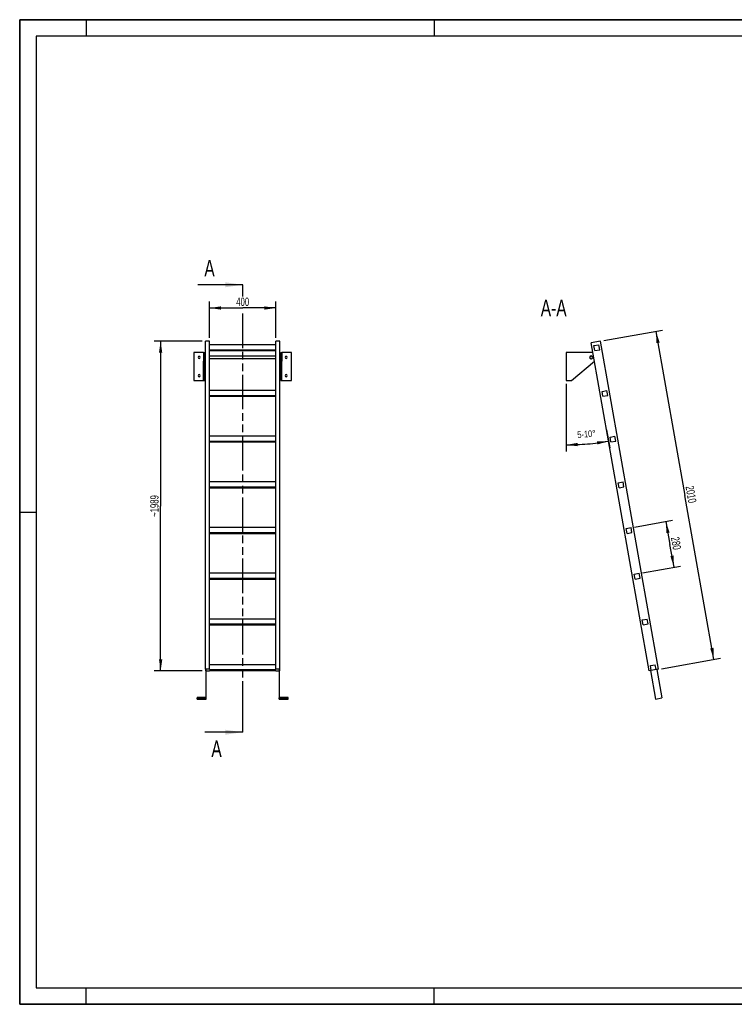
# Model space of a CAD drawing. Header units: millimetres. Extents: x 0 to 8400, y 0 to 5940.
# Tile 1 of 2: x 0 to 4311, y 0 to 5940. Entities that reach past the tile are written whole.
import ezdxf

# ---------------------------------------------------------------- set-up
doc = ezdxf.new("R2010")
doc.units = ezdxf.units.MM
doc.header["$LTSCALE"] = 462
doc.linetypes.add('PHANTOM', pattern=[0.8, 0.45, -0.05, 0.1, -0.05, 0.1, -0.05])
doc.layers.get('0').update_dxf_attribs({"linetype": 'CONTINUOUS'})
for name, color, linetype in [('005_AXIS', 7, 'CONTINUOUS'), ('050_DIMENSIONING', 7, 'CONTINUOUS'), ('053_NOTES', 7, 'CONTINUOUS'), ('HATCHING_BL0', 7, 'CONTINUOUS')]:
    doc.layers.add(name, color=color, linetype=linetype)
doc.styles.get("Standard").update_dxf_attribs({"font": 'txt', "width": 0.7})
doc.dimstyles.new('DIMSTYLE_1', dxfattribs={"dimtxt": 50, "dimasz": 70, "dimexe": 2, "dimexo": 1, "dimtad": 1, "dimdec": 1, "dimtxsty": 'Standard', "dimblk": '_FILLED', "dimblk1": '_FILLED', "dimblk2": '_FILLED', "dimcen": 0.09, "dimazin": 2, "dimtp": 0.5, "dimtm": 0.5, "dimtfac": 1, "dimtdec": 1, "dimtofl": 0, "dimtmove": 0, "dimatfit": 3, "dimldrblk": '_FILLED', "dimfxl": 1, "dimtolj": 1, "dimarcsym": 0})
doc.dimstyles.new('DIMSTYLE_2', dxfattribs={"dimtxt": 40, "dimasz": 70, "dimexe": 2, "dimexo": 1, "dimgap": 2, "dimtad": 1, "dimdec": 1, "dimtxsty": 'Standard', "dimblk": '_FILLED', "dimblk1": '_FILLED', "dimblk2": '_FILLED', "dimcen": 0.09, "dimazin": 2, "dimtp": 0.5, "dimtm": 0.5, "dimtfac": 1, "dimtdec": 1, "dimtofl": 0, "dimtmove": 0, "dimatfit": 3, "dimldrblk": '_FILLED', "dimfxl": 1, "dimtolj": 1, "dimarcsym": 0})
doc.dimstyles.new('DIMSTYLE_3', dxfattribs={"dimtxt": 50, "dimasz": 70, "dimexe": 2, "dimexo": 1, "dimtad": 1, "dimdec": 0, "dimtxsty": 'Standard', "dimblk": '_FILLED', "dimblk1": '_FILLED', "dimblk2": '_FILLED', "dimcen": 0.09, "dimazin": 2, "dimtp": 1.2, "dimtm": 1.2, "dimtfac": 1, "dimtdec": 0, "dimtofl": 0, "dimtmove": 0, "dimatfit": 3, "dimldrblk": '_FILLED', "dimfxl": 1, "dimtolj": 1, "dimarcsym": 0})
doc.dimstyles.new('DIMSTYLE_4', dxfattribs={"dimtxt": 50, "dimasz": 70, "dimexe": 2, "dimexo": 1, "dimtad": 1, "dimdec": 0, "dimtxsty": 'Standard', "dimblk": '_FILLED', "dimblk1": '_FILLED', "dimblk2": '_FILLED', "dimcen": 0.09, "dimazin": 2, "dimtp": 2, "dimtm": 2, "dimtfac": 1, "dimtdec": 0, "dimtofl": 0, "dimtmove": 0, "dimatfit": 3, "dimldrblk": '_FILLED', "dimfxl": 1, "dimtolj": 1, "dimarcsym": 0})
doc.dimstyles.new('DIMSTYLE_5', dxfattribs={"dimtxt": 50, "dimasz": 70, "dimexe": 2, "dimexo": 1, "dimtad": 1, "dimtxsty": 'Standard', "dimblk": '_FILLED', "dimblk1": '_FILLED', "dimblk2": '_FILLED', "dimcen": 0.09, "dimazin": 2, "dimtp": 0.5, "dimtm": 0.5, "dimtfac": 1, "dimtofl": 0, "dimtmove": 0, "dimatfit": 3, "dimldrblk": '_FILLED', "dimfxl": 1, "dimtolj": 1, "dimarcsym": 0})
doc.dimstyles.get("Standard").update_dxf_attribs({"dimtxt": 50, "dimasz": 70, "dimexe": 2, "dimexo": 1, "dimtad": 1, "dimtxsty": 'Standard', "dimblk": '_FILLED', "dimblk1": '_FILLED', "dimblk2": '_FILLED', "dimcen": 0.09, "dimazin": 2, "dimtol": 1, "dimtp": 0.01, "dimtm": 0.01, "dimtfac": 1, "dimtofl": 0, "dimtmove": 0, "dimatfit": 3, "dimldrblk": '_FILLED', "dimfxl": 1, "dimtolj": 1, "dimarcsym": 0})

# ---------------------------------------------------------------- blocks, each defined once
blk = doc.blocks.new('_FILLED')
at = {"color": 0, "linetype": 'ByBlock'}
blk.add_solid([(0, 0), (-1, 0.143), (-1, -0.143)], dxfattribs=at)
blk = doc.blocks.new('*D2')
at = {"layer": '050_DIMENSIONING', "color": 2, "linetype": 'Continuous', "transparency": 16777216}
for p, q in [((1145.2, 4020.8), (1145.2, 4240.8)), ((1545.2, 4020.8), (1545.2, 4240.8)), ((1145.2, 4200.8), (1345.2, 4200.8)), ((1545.2, 4200.8), (1345.2, 4200.8))]:
    blk.add_line(p, q, dxfattribs=at)
at = {"layer": '050_DIMENSIONING', "color": 2, "linetype": 'Continuous', "transparency": 16777216, "xscale": 70, "yscale": 70, "zscale": 70, "rotation": 180}
blk.add_blockref('_FILLED', (1145.2, 4200.8), dxfattribs=at)
at = {"layer": '050_DIMENSIONING', "color": 2, "linetype": 'Continuous', "transparency": 16777216, "xscale": 70, "yscale": 70, "zscale": 70}
blk.add_blockref('_FILLED', (1545.2, 4200.8), dxfattribs=at)
at = {"layer": '050_DIMENSIONING', "color": 2, "linetype": 'Continuous', "transparency": 16777216, "insert": (1345.2, 4263.3), "char_height": 50, "width": 176.786, "attachment_point": 2, "line_spacing_factor": 0.9}
blk.add_mtext('400', dxfattribs=at)
blk = doc.blocks.new('*D3')
at = {"layer": '050_DIMENSIONING', "color": 2, "linetype": 'Continuous', "transparency": 16777216}
for p, q in [((3296.2, 3742.5), (3296.2, 3335.1)), ((3540, 3465.5), (3558.9, 3358.1))]:
    blk.add_line(p, q, dxfattribs=at)
for start, end in [(275, 280), (270, 275)]:
    blk.add_arc((3296.2, 4848.1), 1473, start, end, dxfattribs=at)
for points in [[(3365.9, 3386.8), (3296.2, 3375.1), (3366.4, 3366.8)], [(3484.3, 3377.1), (3552, 3397.5), (3481.3, 3396.9)]]:
    blk.add_solid(points, dxfattribs=at)
at = {"layer": '050_DIMENSIONING', "color": 2, "linetype": 'Continuous', "transparency": 16777216, "insert": (3417.6, 3460.4), "char_height": 40, "width": 207.143, "attachment_point": 2, "rotation": 5, "line_spacing_factor": 0.9}
blk.add_mtext('5-10\\fgdt;{\\W1.0;{\\fgdt;~}}', dxfattribs=at)
blk = doc.blocks.new('*D4')
at = {"layer": '050_DIMENSIONING', "color": 2, "linetype": 'Continuous', "transparency": 16777216}
for p, q in [((1100.2, 4000.8), (810.2, 4000.8)), ((850.2, 4000.8), (850.2, 3006.1)), ((850.2, 2011.4), (850.2, 3006.1)), ((1100.2, 2011.4), (810.2, 2011.4))]:
    blk.add_line(p, q, dxfattribs=at)
at = {"layer": '050_DIMENSIONING', "color": 2, "linetype": 'Continuous', "transparency": 16777216, "xscale": 70, "yscale": 70, "zscale": 70}
for p, rotation in [((850.2, 4000.8), 90), ((850.2, 2011.4), 270)]:
    blk.add_blockref('_FILLED', p, dxfattribs=dict(at, rotation=rotation))
at = {"layer": '050_DIMENSIONING', "color": 2, "linetype": 'Continuous', "transparency": 16777216, "insert": (787.7, 3006.1), "char_height": 50, "width": 278.571, "attachment_point": 2, "rotation": 90, "line_spacing_factor": 0.9}
blk.add_mtext('~1989', dxfattribs=at)
blk = doc.blocks.new('*D5')
at = {"layer": '050_DIMENSIONING', "color": 2, "linetype": 'Continuous', "transparency": 16777216}
for p, q in [((3523.2, 4004.2), (3877.7, 4066.8)), ((3838.3, 4059.8), (4012.8, 3070.1)), ((4187.4, 2080.3), (4012.8, 3070.1)), ((3872.2, 2024.8), (4226.7, 2087.3))]:
    blk.add_line(p, q, dxfattribs=at)
at = {"layer": '050_DIMENSIONING', "color": 2, "linetype": 'Continuous', "transparency": 16777216, "xscale": 70, "yscale": 70, "zscale": 70}
for p, rotation in [((3838.3, 4059.8), 100), ((4187.4, 2080.3), 280)]:
    blk.add_blockref('_FILLED', p, dxfattribs=dict(at, rotation=rotation))
at = {"layer": '050_DIMENSIONING', "color": 2, "linetype": 'Continuous', "transparency": 16777216, "insert": (4074.4, 3080.9), "char_height": 50, "width": 219.643, "attachment_point": 2, "rotation": 280, "line_spacing_factor": 0.9}
blk.add_mtext('2010', dxfattribs=at)
blk = doc.blocks.new('*D6')
at = {"layer": '050_DIMENSIONING', "color": 2, "linetype": 'Continuous', "transparency": 16777216}
for p, q in [((3707.8, 2879.2), (3937.8, 2919.8)), ((3898.4, 2912.8), (3922.7, 2774.9)), ((3947, 2637.1), (3922.7, 2774.9)), ((3756.5, 2603.5), (3986.4, 2644))]:
    blk.add_line(p, q, dxfattribs=at)
at = {"layer": '050_DIMENSIONING', "color": 2, "linetype": 'Continuous', "transparency": 16777216, "xscale": 70, "yscale": 70, "zscale": 70}
for p, rotation in [((3898.4, 2912.8), 100), ((3947, 2637.1), 280)]:
    blk.add_blockref('_FILLED', p, dxfattribs=dict(at, rotation=rotation))
at = {"layer": '050_DIMENSIONING', "color": 2, "linetype": 'Continuous', "transparency": 16777216, "insert": (3984.3, 2785.8), "char_height": 50, "width": 176.786, "attachment_point": 2, "rotation": 280, "line_spacing_factor": 0.9}
blk.add_mtext('280', dxfattribs=at)
blk = doc.blocks.new('XSEC_FILLED')
at = {"color": 0, "linetype": 'ByBlock'}
blk.add_solid([(0, 0), (-1, 0.143), (-1, -0.143)], dxfattribs=at)
blk = doc.blocks.new('HATCHING_BL0', base_point=(1209.9, 2991.1))
at = {"layer": 'HATCHING_BL0', "color": 7, "linetype": 'PHANTOM'}
for p, q in [((1345.2, 4269.1), (1345.2, 4340.8)), ((1345.2, 1741.5), (1345.2, 4186.1)), ((1345.2, 1641.5), (1345.2, 1741.5))]:
    blk.add_line(p, q, dxfattribs=at)
at = {"layer": 'HATCHING_BL0', "color": 7, "linetype": 'Continuous', "char_height": 100, "width": 128.571, "attachment_point": 1, "line_spacing_factor": 0.9}
for insert in [(1113.9, 4490.8), (1156.3, 1591.5)]:
    blk.add_mtext('A', dxfattribs=dict(at, insert=insert))
at = {"layer": 'HATCHING_BL0', "color": 7, "linetype": 'Continuous'}
for points in [[(1345.2, 4340.8), (1074.6, 4340.8)], [(1345.2, 1641.5), (1117.1, 1641.5)]]:
    blk.add_leader(points, dimstyle='Standard', override={"dimasz": 105, "dimtad": 0, "dimldrblk": 'XSEC_FILLED'}, dxfattribs=at)

msp = doc.modelspace()

# ---------------------------------------------------------------- hatches: boundary and pattern name
at = {"linetype": 'Continuous'}
h = msp.add_hatch(dxfattribs=at)
h.set_pattern_fill('ANSI31', color=2, angle=90, style=0, pattern_type=2)
h.set_pattern_definition([(135, (3296.2, 3847.5), (-239.875, -239.875), [])])
edge = h.paths.add_edge_path()
edge.add_line((3839.224, 2018.961), (3809.68, 2013.751))
edge.add_line((3809.68, 2013.751), (3804.471, 2043.295))
edge.add_line((3804.471, 2043.295), (3834.015, 2048.505))
edge.add_line((3839.224, 2018.961), (3834.015, 2048.505))
edge = h.paths.add_edge_path()
edge.add_line((3469.33, 3943.974), (3464.12, 3973.519))
edge.add_line((3464.12, 3973.519), (3493.664, 3978.728))
edge.add_line((3498.874, 3949.184), (3493.664, 3978.728))
edge.add_line((3469.33, 3943.974), (3498.874, 3949.184))
edge = h.paths.add_edge_path()
edge.add_line((3517.951, 3668.228), (3512.742, 3697.772))
edge.add_line((3512.742, 3697.772), (3542.286, 3702.982))
edge.add_line((3547.495, 3673.438), (3542.286, 3702.982))
edge.add_line((3517.951, 3668.228), (3547.495, 3673.438))
edge = h.paths.add_edge_path()
edge.add_line((3566.573, 3392.482), (3561.363, 3422.026))
edge.add_line((3561.363, 3422.026), (3590.907, 3427.236))
edge.add_line((3596.117, 3397.692), (3590.907, 3427.236))
edge.add_line((3566.573, 3392.482), (3596.117, 3397.692))
edge = h.paths.add_edge_path()
edge.add_line((3615.194, 3116.736), (3609.985, 3146.28))
edge.add_line((3609.985, 3146.28), (3639.529, 3151.49))
edge.add_line((3644.738, 3121.945), (3639.529, 3151.49))
edge.add_line((3615.194, 3116.736), (3644.738, 3121.945))
edge = h.paths.add_edge_path()
edge.add_line((3663.816, 2840.99), (3658.606, 2870.534))
edge.add_line((3658.606, 2870.534), (3688.15, 2875.743))
edge.add_line((3693.36, 2846.199), (3688.15, 2875.743))
edge.add_line((3663.816, 2840.99), (3693.36, 2846.199))
edge = h.paths.add_edge_path()
edge.add_line((3712.437, 2565.244), (3707.228, 2594.788))
edge.add_line((3707.228, 2594.788), (3736.772, 2599.997))
edge.add_line((3741.981, 2570.453), (3736.772, 2599.997))
edge.add_line((3712.437, 2565.244), (3741.981, 2570.453))
edge = h.paths.add_edge_path()
edge.add_line((3761.059, 2289.497), (3755.849, 2319.042))
edge.add_line((3755.849, 2319.042), (3785.393, 2324.251))
edge.add_line((3790.603, 2294.707), (3785.393, 2324.251))
edge.add_line((3761.059, 2289.497), (3790.603, 2294.707))
edge = h.paths.add_edge_path()
edge.add_arc((3447.195, 3902.501), 7.5, 0, 180)
edge.add_arc((3447.195, 3902.501), 7.5, -180, 0)

# ---------------------------------------------------------------- linework, layer by layer
at = {"color": 7, "linetype": 'Continuous'}
for p, q in [((0, 5940), (8400, 5940)), ((0, 0), (0, 5940)), ((1145.154, 4000.769), (1120.154, 4000.769)), ((1120.154, 3988.576), (1120.154, 4000.769)), ((1120.154, 3904.839), (1120.154, 3988.576)), ((1145.154, 3702.982), (1145.154, 4000.769)), ((1570.154, 4000.769), (1545.154, 4000.769)), ((1545.154, 3702.982), (1545.154, 4000.769)), ((1570.154, 2021.305), (1570.154, 4000.769)), ((3503.486, 4000.769), (3447.352, 3990.871)), ((3796.385, 2011.407), (3447.352, 3990.871)), ((3852.519, 2021.305), (3503.486, 4000.769)), ((1109.154, 3932.501), (1050.154, 3932.501)), ((1109.154, 3932.501), (1109.154, 3911.751)), ((1109.154, 3932.501), (1115.154, 3932.501)), ((1115.154, 3932.501), (1115.154, 3911.751)), ((1545.154, 3978.728), (1145.154, 3978.728)), ((1145.154, 3949.184), (1545.154, 3949.184)), ((1145.154, 3943.974), (1545.154, 3943.974)), ((1575.154, 3932.501), (1575.154, 3911.751)), ((1575.154, 3932.501), (1581.154, 3932.501)), ((1640.154, 3932.501), (1581.154, 3932.501)), ((1581.154, 3932.501), (1581.154, 3911.751)), ((3447.195, 3932.501), (3296.195, 3932.501)), ((3464.12, 3973.519), (3493.664, 3978.728)), ((3469.33, 3943.974), (3464.12, 3973.519)), ((3469.33, 3943.974), (3498.874, 3949.184)), ((3498.874, 3949.184), (3493.664, 3978.728)), ((1109.154, 3911.751), (1109.154, 3910.001)), ((1109.154, 3910.001), (1109.154, 3902.501)), ((1109.154, 3902.501), (1109.154, 3895.001)), ((1109.154, 3895.001), (1109.154, 3893.251)), ((1109.154, 3893.251), (1109.154, 3879.573)), ((1109.154, 3762.501), (1109.154, 3879.573)), ((1115.154, 3911.751), (1115.154, 3902.501)), ((1115.154, 3902.501), (1115.154, 3893.251)), ((1115.154, 3893.251), (1115.154, 3879.573)), ((1115.154, 3762.501), (1115.154, 3879.573)), ((1120.154, 3888.529), (1120.154, 3904.839)), ((1120.154, 3887.787), (1120.154, 3888.529)), ((1120.154, 3884.874), (1120.154, 3887.787)), ((1120.154, 3881.401), (1120.154, 3884.874)), ((1120.154, 3874.73), (1120.154, 3881.401)), ((1120.154, 3870.332), (1120.154, 3874.73)), ((1120.154, 3867.614), (1120.154, 3870.332)), ((1120.154, 3866.135), (1120.154, 3867.614)), ((1120.154, 3850.703), (1120.154, 3866.135)), ((1575.154, 3911.751), (1575.154, 3902.501)), ((1575.154, 3902.501), (1575.154, 3893.251)), ((1575.154, 3893.251), (1575.154, 3879.573)), ((1575.154, 3762.501), (1575.154, 3879.573)), ((1581.154, 3911.751), (1581.154, 3910.001)), ((1581.154, 3910.001), (1581.154, 3902.501)), ((1581.154, 3902.501), (1581.154, 3895.001)), ((1581.154, 3895.001), (1581.154, 3893.251)), ((1581.154, 3893.251), (1581.154, 3879.573)), ((1581.154, 3762.501), (1581.154, 3879.573)), ((3327.812, 3762.501), (3466.543, 3879.573)), ((1120.154, 3845.494), (1120.154, 3850.703)), ((1120.154, 2021.305), (1120.154, 3845.494)), ((1050.154, 3762.501), (1109.154, 3762.501)), ((1109.154, 3762.501), (1115.154, 3762.501)), ((1575.154, 3762.501), (1581.154, 3762.501)), ((1581.154, 3762.501), (1640.154, 3762.501)), ((3296.195, 3762.501), (3327.812, 3762.501)), ((1145.154, 3673.438), (1145.154, 3702.982)), ((1545.154, 3702.982), (1145.154, 3702.982)), ((1545.154, 3673.438), (1545.154, 3702.982)), ((3512.742, 3697.772), (3542.286, 3702.982)), ((3517.951, 3668.228), (3512.742, 3697.772)), ((3547.495, 3673.438), (3542.286, 3702.982)), ((1145.154, 3668.228), (1145.154, 3673.438)), ((1145.154, 3673.438), (1545.154, 3673.438)), ((1145.154, 3427.236), (1145.154, 3668.228)), ((1145.154, 3668.228), (1545.154, 3668.228)), ((1545.154, 3668.228), (1545.154, 3673.438)), ((1545.154, 3427.236), (1545.154, 3668.228)), ((3517.951, 3668.228), (3547.495, 3673.438)), ((1145.154, 3397.692), (1145.154, 3427.236)), ((1545.154, 3427.236), (1145.154, 3427.236)), ((1145.154, 3392.482), (1145.154, 3397.692)), ((1145.154, 3397.692), (1545.154, 3397.692)), ((1145.154, 3151.49), (1145.154, 3392.482)), ((1145.154, 3392.482), (1545.154, 3392.482)), ((1545.154, 3397.692), (1545.154, 3427.236)), ((1545.154, 3392.482), (1545.154, 3397.692)), ((1545.154, 3151.49), (1545.154, 3392.482)), ((3561.363, 3422.026), (3590.907, 3427.236)), ((3566.573, 3392.482), (3561.363, 3422.026)), ((3566.573, 3392.482), (3596.117, 3397.692)), ((3596.117, 3397.692), (3590.907, 3427.236)), ((1145.154, 3121.945), (1145.154, 3151.49)), ((1545.154, 3151.49), (1145.154, 3151.49)), ((1545.154, 3121.945), (1545.154, 3151.49)), ((3609.985, 3146.28), (3639.529, 3151.49)), ((3644.738, 3121.945), (3639.529, 3151.49)), ((1145.154, 3116.736), (1145.154, 3121.945)), ((1145.154, 3121.945), (1545.154, 3121.945)), ((1145.154, 2875.743), (1145.154, 3116.736)), ((1145.154, 3116.736), (1545.154, 3116.736)), ((1545.154, 3116.736), (1545.154, 3121.945)), ((1545.154, 2875.743), (1545.154, 3116.736)), ((3615.194, 3116.736), (3609.985, 3146.28)), ((3615.194, 3116.736), (3644.738, 3121.945)), ((1145.154, 2846.199), (1145.154, 2875.743)), ((1545.154, 2875.743), (1145.154, 2875.743)), ((1545.154, 2846.199), (1545.154, 2875.743)), ((3658.606, 2870.534), (3688.15, 2875.743)), ((3663.816, 2840.99), (3658.606, 2870.534)), ((3693.36, 2846.199), (3688.15, 2875.743)), ((1145.154, 2840.99), (1145.154, 2846.199)), ((1145.154, 2846.199), (1545.154, 2846.199)), ((1145.154, 2599.997), (1145.154, 2840.99)), ((1145.154, 2840.99), (1545.154, 2840.99)), ((1545.154, 2840.99), (1545.154, 2846.199)), ((1545.154, 2599.997), (1545.154, 2840.99)), ((3663.816, 2840.99), (3693.36, 2846.199)), ((1145.154, 2570.453), (1145.154, 2599.997)), ((1545.154, 2599.997), (1145.154, 2599.997)), ((1145.154, 2565.244), (1145.154, 2570.453)), ((1145.154, 2570.453), (1545.154, 2570.453)), ((1145.154, 2324.251), (1145.154, 2565.244)), ((1145.154, 2565.244), (1545.154, 2565.244)), ((1545.154, 2570.453), (1545.154, 2599.997)), ((1545.154, 2565.244), (1545.154, 2570.453)), ((1545.154, 2324.251), (1545.154, 2565.244)), ((3707.228, 2594.788), (3736.772, 2599.997)), ((3712.437, 2565.244), (3707.228, 2594.788)), ((3712.437, 2565.244), (3741.981, 2570.453)), ((3741.981, 2570.453), (3736.772, 2599.997)), ((1145.154, 2294.707), (1145.154, 2324.251)), ((1545.154, 2324.251), (1145.154, 2324.251)), ((1545.154, 2294.707), (1545.154, 2324.251)), ((3755.849, 2319.042), (3785.393, 2324.251)), ((3761.059, 2289.497), (3755.849, 2319.042)), ((3790.603, 2294.707), (3785.393, 2324.251)), ((1145.154, 2289.497), (1145.154, 2294.707)), ((1145.154, 2294.707), (1545.154, 2294.707)), ((1145.154, 2048.505), (1145.154, 2289.497)), ((1145.154, 2289.497), (1545.154, 2289.497)), ((1545.154, 2289.497), (1545.154, 2294.707)), ((1545.154, 2048.505), (1545.154, 2289.497)), ((3761.059, 2289.497), (3790.603, 2294.707)), ((1120.154, 2021.305), (1120.154, 2011.407)), ((1145.154, 2021.305), (1120.154, 2021.305)), ((1122.154, 2019.829), (1122.154, 1850.442)), ((1122.154, 2019.829), (1124.154, 2019.829)), ((1124.154, 1848.472), (1124.154, 2019.829)), ((1145.154, 2021.305), (1145.154, 2048.505)), ((1545.154, 2048.505), (1145.154, 2048.505)), ((1145.154, 2018.961), (1145.154, 2021.305)), ((1545.154, 2021.305), (1545.154, 2048.505)), ((1545.154, 2021.305), (1545.154, 2018.961)), ((1570.154, 2021.305), (1545.154, 2021.305)), ((1566.154, 2019.829), (1566.154, 1848.472)), ((1566.154, 2019.829), (1568.154, 2019.829)), ((1568.154, 1850.442), (1568.154, 2019.829)), ((1570.154, 2011.407), (1570.154, 2021.305)), ((3804.471, 2043.295), (3834.015, 2048.505)), ((3809.68, 2013.751), (3804.471, 2043.295)), ((3839.224, 2018.961), (3834.015, 2048.505)), ((3852.519, 2021.305), (3839.224, 2018.961)), ((3844.148, 2019.829), (3874.363, 1848.472)), ((1120.154, 2011.407), (1122.154, 2011.407)), ((1124.154, 2011.407), (1145.154, 2011.407)), ((1145.154, 2018.961), (1545.154, 2018.961)), ((1145.154, 2011.407), (1145.154, 2013.751)), ((1145.154, 2013.751), (1545.154, 2013.751)), ((1545.154, 2013.751), (1545.154, 2011.407)), ((1545.154, 2011.407), (1566.154, 2011.407)), ((1568.154, 2011.407), (1570.154, 2011.407)), ((3809.68, 2013.751), (3796.385, 2011.407)), ((3804.756, 2012.883), (3834.971, 1841.526)), ((3839.224, 2018.961), (3809.68, 2013.751)), ((1070.154, 1850.442), (1070.154, 1848.472)), ((1122.154, 1850.442), (1070.154, 1850.442)), ((1070.154, 1841.526), (1070.154, 1848.472)), ((1070.154, 1848.472), (1124.154, 1848.472)), ((1070.154, 1841.526), (1124.154, 1841.526)), ((1124.154, 1841.526), (1124.154, 1848.472)), ((1566.154, 1841.526), (1566.154, 1848.472)), ((1566.154, 1848.472), (1620.154, 1848.472)), ((1566.154, 1841.526), (1620.154, 1841.526)), ((1620.154, 1850.442), (1568.154, 1850.442)), ((1620.154, 1848.472), (1620.154, 1850.442)), ((1620.154, 1841.526), (1620.154, 1848.472)), ((3834.971, 1841.526), (3874.363, 1848.472)), ((0, 0), (8400, 0))]:
    msp.add_line(p, q, dxfattribs=at)
at = {"color": 3, "linetype": 'Continuous'}
for p, q in [((0, 5940), (0, 0)), ((8400, 5940), (0, 5940)), ((400, 5940), (400, 5840)), ((2500, 5940), (2500, 5840)), ((0, 2970), (100, 2970)), ((400, 0), (400, 100)), ((2500, 0), (2500, 100)), ((8400, 0), (0, 0))]:
    msp.add_line(p, q, dxfattribs=at)
at = {"color": 5, "linetype": 'Continuous'}
for p, q in [((100, 5840), (100, 100)), ((8300, 5840), (100, 5840)), ((100, 100), (8300, 100))]:
    msp.add_line(p, q, dxfattribs=at)
at = {"color": 9, "linetype": 'Continuous'}
for p, q in [((1115.154, 3879.573), (1109.154, 3879.573)), ((1581.154, 3879.573), (1575.154, 3879.573))]:
    msp.add_line(p, q, dxfattribs=at)
at = {"color": 7, "linetype": 'Continuous'}
for radius, start, end in [(30, 68.8843913, 90), (7.5, 0, 180), (7.5, 180, 360), (30, 310.1604011, 311.1232263)]:
    msp.add_arc((3447.195, 3902.501), radius, start, end, dxfattribs=at)
at = {"layer": '005_AXIS', "color": 7, "linetype": 'Continuous'}
for p, q in [((1050.154, 3932.501), (1050.154, 3762.501)), ((1640.154, 3762.501), (1640.154, 3932.501)), ((3296.195, 3932.501), (3296.195, 3762.501)), ((1120.154, 3910.001), (1115.154, 3910.001)), ((1120.154, 3895.001), (1115.154, 3895.001)), ((1545.154, 3910.001), (1145.154, 3910.001)), ((1545.154, 3895.001), (1145.154, 3895.001)), ((1575.154, 3910.001), (1570.154, 3910.001)), ((1575.154, 3895.001), (1570.154, 3895.001))]:
    msp.add_line(p, q, dxfattribs=at)
for centre, radius, start, end in [((1082.654, 3902.501), 6.5, 0, 180), ((1082.654, 3902.501), 6.5, 180, 360), ((1607.654, 3902.501), 6.5, 0, 180), ((1607.654, 3902.501), 6.5, 180, 360), ((3447.195, 3902.501), 9.25, 0, 180), ((3447.195, 3902.501), 9.25, 180, 360), ((1082.654, 3792.501), 6.5, 0, 180), ((1082.654, 3792.501), 6.5, 180, 360), ((1607.654, 3792.501), 6.5, 0, 180), ((1607.654, 3792.501), 6.5, 180, 360)]:
    msp.add_arc(centre, radius, start, end, dxfattribs=at)

# ---------------------------------------------------------------- block references
at = {"layer": 'HATCHING_BL0'}
msp.add_blockref('HATCHING_BL0', (1209.898, 2991.147), dxfattribs=at)

# ---------------------------------------------------------------- texts
at = {"layer": '053_NOTES', "color": 2, "linetype": 'Continuous', "insert": (3299.222, 4250.769), "char_height": 100, "width": 392.85714, "attachment_point": 3, "line_spacing_factor": 0.9}
msp.add_mtext('A-A', dxfattribs=at)

# ---------------------------------------------------------------- dimensions: what is measured, and where the dimension line sits
at = {"layer": '050_DIMENSIONING', "color": 2, "linetype": 'Continuous'}
dim = msp.add_linear_dim(base=(1545.154, 4200.769), p1=(1145.154, 4019.769), p2=(1545.154, 4019.769), dimstyle='DIMSTYLE_1', dxfattribs=at)
dim.commit()
dim.dimension.update_dxf_attribs({"geometry": '*D2', "text_midpoint": (1338.011, 4200.769), "dimtype": 160})
for base, p1, p2, angle, dimstyle, picture, middle in [((3838.321, 4059.809), (3871.231, 2024.604), (3522.198, 4004.068), 100, 'DIMSTYLE_4', '*D5', (4011.597, 3077.111)), ((3947.028, 2637.071), (3706.862, 2879.043), (3755.483, 2603.297), 280, 'DIMSTYLE_5', '*D6', (3921.477, 2781.979))]:
    dim = msp.add_linear_dim(base=base, p1=p1, p2=p2, angle=angle, dimstyle=dimstyle, dxfattribs=at)
    dim.commit()
    dim.dimension.update_dxf_attribs({"geometry": picture, "text_midpoint": middle, "dimtype": 160})
dim = msp.add_linear_dim(base=(850.154, 2011.407), p1=(1101.154, 4000.769), p2=(1101.154, 2011.407), angle=270, text='~<>', dimstyle='DIMSTYLE_3', dxfattribs=at)
dim.commit()
dim.dimension.update_dxf_attribs({"geometry": '*D4', "text_midpoint": (850.154, 3006.088), "dimtype": 160})
dim = msp.add_angular_dim_2l(base=(3424.575, 3380.734), line1=((3296.195, 3758.231), (3296.195, 3743.501)), line2=((3537.251, 3481.03), (3539.809, 3466.524)), text='5-<>', dimstyle='DIMSTYLE_2', dxfattribs=at)
dim.commit()
dim.dimension.update_dxf_attribs({"geometry": '*D3', "text_midpoint": (3424.575, 3380.734), "dimtype": 162})

doc.saveas('drawing.dxf')
